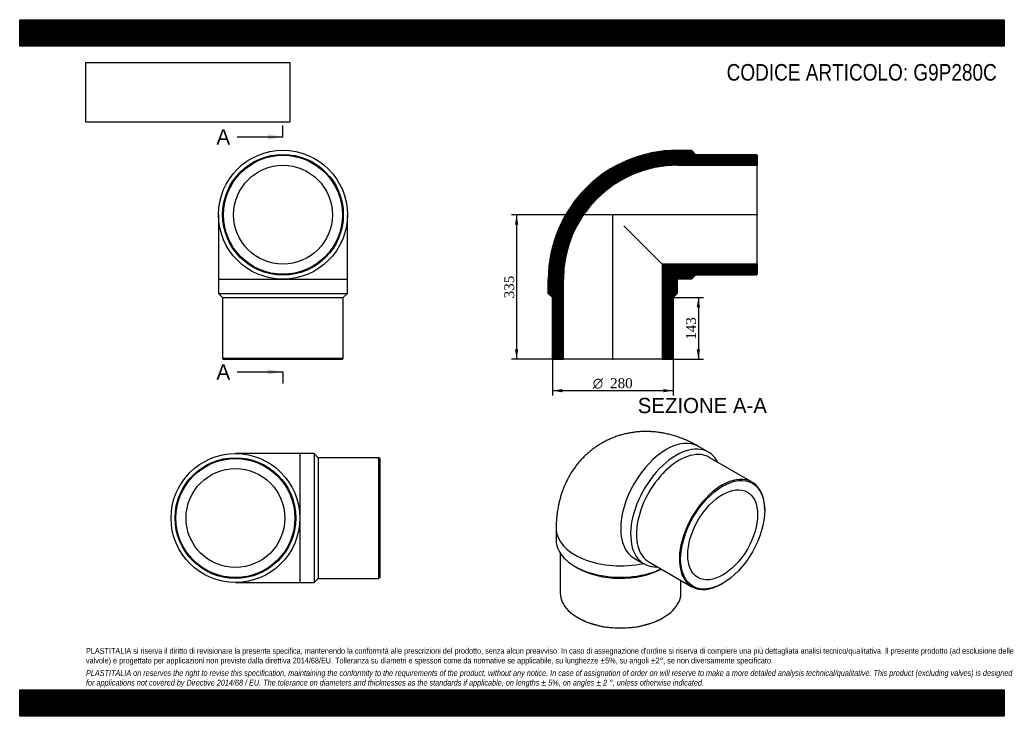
# Model space of a CAD drawing. Header units: millimetres. Extents: x 0 to 2285, y 0 to 1615.
import ezdxf
from ezdxf.enums import TextEntityAlignment as Align
from ezdxf.lldxf.tags import DXFTag

# ---------------------------------------------------------------- set-up
doc = ezdxf.new("R2010")
doc.units = ezdxf.units.MM
doc.header["$LTSCALE"] = 7.692308
for name, color, linetype in [('Default', 7, 'Continuous'), ('DV4_Default', 7, 'Continuous'), ('G9P280C', 7, 'Continuous')]:
    doc.layers.add(name, color=color, linetype=linetype)
doc.styles.add('SEACAD_Solid_Edge_ANSI', font='seans.ttf')
doc.styles.add('SEACAD_Solid_Edge_ANSI1_Symbols', font='semeca1.ttf')
doc.styles.add('SEACAD_Times_New_Roman', font='times.ttf')
tags = doc.linetypes.add('CENTER2', pattern=[28.575, 19.05, -3.175, 3.175, -3.175]).pattern_tags.tags
tags[10:11] = [DXFTag(74, 4), DXFTag(75, 0), DXFTag(340, '0'), DXFTag(46, 0.0), DXFTag(50, 0.0), DXFTag(44, 0.0), DXFTag(45, 0.0)]
tags[8:9] = [DXFTag(74, 4), DXFTag(75, 0), DXFTag(340, '0'), DXFTag(46, 0.0), DXFTag(50, 0.0), DXFTag(44, 0.0), DXFTag(45, 0.0)]
tags[6:7] = [DXFTag(74, 4), DXFTag(75, 0), DXFTag(340, '0'), DXFTag(46, 0.0), DXFTag(50, 0.0), DXFTag(44, 0.0), DXFTag(45, 0.0)]
tags[4:5] = [DXFTag(74, 4), DXFTag(75, 0), DXFTag(340, '0'), DXFTag(46, 0.0), DXFTag(50, 0.0), DXFTag(44, 0.0), DXFTag(45, 0.0)]
doc.dimstyles.new('ANSImm', dxfattribs={"dimtxt": 23.076923, "dimasz": 23.076923, "dimexe": 11.538462, "dimexo": 0, "dimgap": 5.769231, "dimtad": 1, "dimdsep": 46, "dimtxsty": 'SEACAD_Times_New_Roman', "dimblk1": '_SE_FILLED', "dimblk2": '_SE_FILLED', "dimsah": 1, "dimcen": 11.538462, "dimazin": 0, "dimtfac": 0.85, "dimtdec": 3, "dimtofl": 0, "dimtmove": 0, "dimatfit": 3, "dimfxl": 1, "dimarcsym": 0})
picture_1 = doc.add_image_def('image1.jpg', size_in_pixel=(4302, 1260))

# ---------------------------------------------------------------- blocks, each defined once
blk = doc.blocks.new('SE')
at = {"layer": 'G9P280C', "color": 7, "linetype": 'Continuous'}
for p, q in [((461.4, 1163.1), (461.4, 1013.1)), ((760.4, 1013.1), (760.4, 1163.1)), ((760.4, 1013.1), (461.4, 1013.1)), ((461.4, 1013.1), (461.4, 980.6)), ((760.4, 980.6), (760.4, 1013.1)), ((461.4, 980.6), (760.4, 980.6)), ((461.4, 980.6), (470.9, 971.1)), ((470.9, 971.1), (750.9, 971.1)), ((470.9, 971.1), (470.9, 830.1)), ((750.9, 971.1), (760.4, 980.6)), ((750.9, 830.1), (750.9, 971.1)), ((750.9, 830.1), (470.9, 830.1)), ((470.9, 830.1), (472.9, 828.1)), ((472.9, 828.1), (748.9, 828.1)), ((748.9, 828.1), (750.9, 830.1))]:
    blk.add_line(p, q, dxfattribs=at)
for radius in [149.5, 140, 138, 114.6]:
    blk.add_circle((610.9, 1163.1), radius, dxfattribs=at)
blk = doc.blocks.new('SE1')
at = {"layer": 'G9P280C', "color": 7, "linetype": 'Continuous'}
for p, q in [((1598, 612.6), (1575, 625.9)), ((1699.7, 543), (1600, 600.5)), ((1728.7, 477.3), (1728.7, 478.9)), ((1244.7, 435.2), (1244.7, 408.7)), ((1254.2, 378.4), (1254.2, 285.8)), ((1425.5, 367), (1448.5, 353.7)), ((1288.5, 347.6), (1295.2, 343.8)), ((1460, 358.1), (1559.7, 300.5)), ((1534.2, 285.8), (1534.2, 315.2)), ((1629.7, 307.4), (1631.1, 308.2)), ((1295.2, 228.6), (1296.6, 227.8)), ((1491.8, 227.8), (1493.2, 228.6))]:
    blk.add_line(p, q, dxfattribs=at)
for centre, major_axis, start_param, end_param in [((1500.3, 496.4), (-74.7, -129.5), 3.141593, 6.283185), ((1523.3, 483.2), (74.7, 129.5), 0, 3.500005), ((1530, 479.3), (70, 121.2), 0, 3.141593), ((1523.3, 483.2), (74.7, 129.5), 5.924773, 6.283185), ((1629.7, 421.7), (-70, -121.2), 2.356194, 6.283185), ((1394.2, 435.2), (-149.5, 0), 6.282714, 6.283185), ((1394.2, 435.2), (-149.5, 0), 0, 1.932787), ((1394.2, 408.7), (149.5, 0), 3.141593, 5.393989), ((1394.2, 400.9), (140, 0), 3.926991, 5.454989), ((1629.7, 421.7), (-70, -121.2), 0, 0.785398), ((1394.2, 285.8), (-140, 0), 0, 3.141593), ((1394.2, 284.2), (138, 0), 3.926991, 5.497787)]:
    blk.add_ellipse(centre, major_axis=major_axis, ratio=0.57735, start_param=start_param, end_param=end_param, dxfattribs=at)
for major_axis in [(69, 119.5), (57.3, 99.2)]:
    blk.add_ellipse((1631.1, 420.9), major_axis=major_axis, ratio=0.57735, dxfattribs=at)
blk.add_open_spline([(1575, 625.9), (1572.7, 627.3), (1567.6, 630.1), (1558.4, 634.9), (1548.1, 639.7), (1537.7, 644), (1527.3, 647.8), (1516.8, 651.1), (1506.2, 654), (1495.8, 656.3), (1485.3, 658.1), (1474.9, 659.4), (1464.5, 660.2), (1454.2, 660.5), (1444.1, 660.3), (1434, 659.6), (1424, 658.5), (1414.2, 656.9), (1404.5, 654.9), (1395, 652.4), (1385.7, 649.4), (1376.6, 646), (1367.7, 642.2), (1359, 638), (1350.5, 633.4), (1342.3, 628.4), (1334.4, 623), (1326.7, 617.3), (1319.4, 611.2), (1312.3, 604.8), (1305.5, 598), (1299.1, 590.9), (1293, 583.5), (1287.2, 575.8), (1281.7, 567.9), (1276.6, 559.6), (1271.9, 551.1), (1267.5, 542.3), (1263.5, 533.3), (1259.8, 524), (1256.6, 514.5), (1253.7, 504.8), (1251.2, 494.8), (1249.1, 484.6), (1247.4, 474.2), (1246.1, 463.6), (1245.2, 452.9), (1244.8, 443.2), (1244.7, 437.7), (1244.7, 435.2)], degree=3, knots=[0, 0, 0, 0, 0.015579, 0.039829, 0.064002, 0.087968, 0.111694, 0.135158, 0.158347, 0.181257, 0.203892, 0.22626, 0.248374, 0.27025, 0.291904, 0.313353, 0.334616, 0.355708, 0.376648, 0.397451, 0.418133, 0.438709, 0.459193, 0.479602, 0.499947, 0.520245, 0.540506, 0.560743, 0.58097, 0.601202, 0.621454, 0.641743, 0.662085, 0.682496, 0.702996, 0.723601, 0.744333, 0.76521, 0.786253, 0.807482, 0.828916, 0.850574, 0.872472, 0.894622, 0.917033, 0.939706, 0.962637, 0.985811, 1, 1, 1, 1], dxfattribs=at)
blk = doc.blocks.new('SE2')
at = {"layer": 'G9P280C', "color": 7, "linetype": 'Continuous'}
for p, q in [((650.6, 609.2), (500.6, 609.2)), ((650.6, 310.2), (650.6, 609.2)), ((683.1, 609.2), (650.6, 609.2)), ((683.1, 609.2), (683.1, 310.2)), ((692.6, 599.7), (683.1, 609.2)), ((692.6, 599.7), (692.6, 319.7)), ((833.6, 599.7), (692.6, 599.7)), ((833.6, 319.7), (833.6, 599.7)), ((835.6, 597.7), (833.6, 599.7)), ((835.6, 597.7), (835.6, 321.7)), ((833.6, 319.7), (835.6, 321.7)), ((500.6, 310.2), (650.6, 310.2)), ((650.6, 310.2), (683.1, 310.2)), ((683.1, 310.2), (692.6, 319.7)), ((692.6, 319.7), (833.6, 319.7))]:
    blk.add_line(p, q, dxfattribs=at)
for radius in [149.5, 140, 138, 114.6]:
    blk.add_circle((500.6, 459.7), radius, dxfattribs=at)
blk = doc.blocks.new('SE4')
at = {"color": 7, "linetype": 'Continuous', "style": 'SEACAD_Solid_Edge_ANSI'}
blk.add_text('A', height=35.4, dxfattribs=at).set_placement((456.6, 1361.3), align=Align.TOP_LEFT)
blk = doc.blocks.new('SE5')
at = {"color": 7, "linetype": 'Continuous', "style": 'SEACAD_Solid_Edge_ANSI'}
blk.add_text('A', height=35.4, dxfattribs=at).set_placement((456.6, 816.3), align=Align.TOP_LEFT)
blk = doc.blocks.new('SEANNOT_GROUP')
at = {"linetype": 'Continuous'}
blk.add_hatch(color=7, dxfattribs=at).paths.add_polyline_path([(575.5, 1337.7), (610.9, 1343.6), (575.5, 1349.5)])
at = {"color": 7, "linetype": 'Continuous'}
blk.add_lwpolyline([(504.8, 1343.6), (610.9, 1343.6)], dxfattribs=at)
blk = doc.blocks.new('SEANNOT_GROUP1')
at = {"linetype": 'Continuous'}
blk.add_hatch(color=7, dxfattribs=at).paths.add_polyline_path([(575.5, 792.8), (610.9, 798.7), (575.5, 804.6)])
at = {"color": 7, "linetype": 'Continuous'}
blk.add_lwpolyline([(504.8, 798.7), (610.9, 798.7)], dxfattribs=at)
blk = doc.blocks.new('SE3')
at = {"layer": 'Default', "color": 7, "linetype": 'CENTER2'}
for p, q in [((610.9, 1343.6), (610.9, 1370.1)), ((610.9, 798.7), (610.9, 772.1))]:
    blk.add_line(p, q, dxfattribs=at)
at = {"layer": 'Default', "color": 7, "linetype": 'CENTER2', "const_width": 0.0001}
blk.add_lwpolyline([(610.9, 1343.6), (610.9, 798.7)], dxfattribs=at)
at = {"layer": 'Default'}
for name in ['SE4', 'SEANNOT_GROUP', 'SE5', 'SEANNOT_GROUP1']:
    blk.add_blockref(name, (0, 0), dxfattribs=at)
blk = doc.blocks.new('SE6')
at = {"layer": 'G9P280C', "linetype": 'Continuous'}
h = blk.add_hatch(dxfattribs=at)
h.set_pattern_fill('LINE', scale=0.629921, angle=45, style=0)
edge = h.paths.add_edge_path()
edge.add_line((1709.1, 1303.1), (1568.1, 1303.1))
edge.add_line((1568.1, 1303.1), (1558.6, 1312.6))
edge.add_line((1558.6, 1312.6), (1526.1, 1312.6))
edge.add_arc((1526.1, 1013.1), 299.5, 90, 180)
edge.add_line((1226.6, 1013.1), (1226.6, 980.6))
edge.add_line((1226.6, 980.6), (1236.1, 971.1))
edge.add_line((1236.1, 971.1), (1236.1, 830.1))
edge.add_line((1236.1, 830.1), (1238.1, 828.1))
edge.add_line((1238.1, 828.1), (1261.5, 828.1))
edge.add_line((1261.5, 828.1), (1261.5, 1013.1))
edge.add_arc((1526.1, 1013.1), 264.6, 90, 180, ccw=False)
edge.add_line((1526.1, 1277.7), (1711.1, 1277.7))
edge.add_line((1711.1, 1277.7), (1711.1, 1301.1))
edge.add_line((1711.1, 1301.1), (1709.1, 1303.1))
h = blk.add_hatch(dxfattribs=at)
h.set_pattern_fill('LINE', scale=0.629921, angle=45, style=0)
edge = h.paths.add_edge_path()
edge.add_line((1709.1, 1023.1), (1711.1, 1025.1))
edge.add_line((1711.1, 1025.1), (1711.1, 1048.5))
edge.add_line((1711.1, 1048.5), (1490.7, 1048.5))
edge.add_line((1490.7, 1048.5), (1490.7, 828.1))
edge.add_line((1490.7, 828.1), (1514.1, 828.1))
edge.add_line((1514.1, 828.1), (1516.1, 830.1))
edge.add_line((1516.1, 830.1), (1516.1, 971.1))
edge.add_line((1516.1, 971.1), (1525.6, 980.6))
edge.add_line((1525.6, 980.6), (1525.6, 1013.1))
edge.add_arc((1526.1, 1013.1), 0.5, 90, 180, ccw=False)
edge.add_line((1526.1, 1013.6), (1558.6, 1013.6))
edge.add_line((1558.6, 1013.6), (1568.1, 1023.1))
edge.add_line((1568.1, 1023.1), (1709.1, 1023.1))
at = {"layer": 'DV4_Default', "color": 7, "linetype": 'CENTER2'}
for p, q in [((1712.9, 1163.1), (1374.7, 1163.1)), ((1376.1, 826.3), (1376.1, 1164.8))]:
    blk.add_line(p, q, dxfattribs=at)
at = {"layer": 'G9P280C', "color": 7, "linetype": 'Continuous'}
for p, q in [((1526.1, 1312.6), (1558.6, 1312.6)), ((1558.6, 1312.6), (1568.1, 1303.1)), ((1568.1, 1303.1), (1709.1, 1303.1)), ((1709.1, 1303.1), (1711.1, 1301.1)), ((1711.1, 1301.1), (1711.1, 1277.7)), ((1526.1, 1277.7), (1711.1, 1277.7)), ((1711.1, 1048.5), (1711.1, 1277.7)), ((1401.9, 1137.3), (1490.7, 1048.5)), ((1711.1, 1048.5), (1490.7, 1048.5)), ((1490.7, 1048.5), (1490.7, 828.1)), ((1711.1, 1048.5), (1711.1, 1025.1)), ((1226.6, 980.6), (1226.6, 1013.1)), ((1261.5, 828.1), (1261.5, 1013.1)), ((1525.6, 1013.1), (1525.6, 980.6)), ((1558.6, 1013.6), (1526.1, 1013.6)), ((1568.1, 1023.1), (1558.6, 1013.6)), ((1709.1, 1023.1), (1568.1, 1023.1)), ((1711.1, 1025.1), (1709.1, 1023.1)), ((1236.1, 971.1), (1226.6, 980.6)), ((1236.1, 830.1), (1236.1, 971.1)), ((1525.6, 980.6), (1516.1, 971.1)), ((1516.1, 971.1), (1516.1, 830.1)), ((1238.1, 828.1), (1236.1, 830.1)), ((1238.1, 828.1), (1261.5, 828.1)), ((1490.7, 828.1), (1261.5, 828.1)), ((1490.7, 828.1), (1514.1, 828.1)), ((1516.1, 830.1), (1514.1, 828.1))]:
    blk.add_line(p, q, dxfattribs=at)
for radius in [299.5, 264.6, 0.5]:
    blk.add_arc((1526.1, 1013.1), radius, 90, 180, dxfattribs=at)
blk = doc.blocks.new('GDimGGroup')
at = {"layer": 'Default', "linetype": 'Continuous'}
for points in [[(1259.2, 751.3), (1259.2, 759), (1236.1, 755.1)], [(1493.1, 751.3), (1516.1, 755.1), (1493.1, 759)]]:
    blk.add_hatch(color=7, dxfattribs=at).paths.add_polyline_path(points)
at = {"layer": 'Default', "color": 7, "linetype": 'Continuous'}
for p, q in [((1236.1, 830.1), (1236.1, 743.6)), ((1516.1, 830.1), (1516.1, 743.6)), ((1516.1, 755.1), (1236.1, 755.1))]:
    blk.add_line(p, q, dxfattribs=at)
for s, height, style, p in [('O', 23.1, 'SEACAD_Solid_Edge_ANSI1_Symbols', (1329.8, 784)), ('280', 23.08, 'SEACAD_Times_New_Roman', (1370, 784))]:
    blk.add_text(s, height=height, dxfattribs=dict(at, style=style)).set_placement(p, align=Align.TOP_LEFT)
blk = doc.blocks.new('DMBLK227')
at = {"layer": 'Default', "linetype": 'Continuous'}
for points in [[(1578.6, 948), (1574.8, 971.1), (1570.9, 948)], [(1578.6, 851.1), (1570.9, 851.1), (1574.8, 828.1)]]:
    blk.add_hatch(color=7, dxfattribs=at).paths.add_polyline_path(points)
at = {"layer": 'Default', "color": 7, "linetype": 'Continuous'}
for p, q in [((1516.1, 971.1), (1586.3, 971.1)), ((1574.8, 971.1), (1574.8, 828.1)), ((1490.7, 828.1), (1586.3, 828.1))]:
    blk.add_line(p, q, dxfattribs=at)
at = {"layer": 'Default', "color": 7, "linetype": 'Continuous', "style": 'SEACAD_Times_New_Roman'}
blk.add_text('143', height=23.08, rotation=90, dxfattribs=at).set_placement((1545.9, 873.3), align=Align.TOP_LEFT)
blk = doc.blocks.new('_SE_FILLED')
at = {"color": 0}
blk.add_line((0, 0), (-1, 0), dxfattribs=at)
blk.add_solid([(0, 0), (-1, -0.1665), (-1, 0.1665), (0, 0)], dxfattribs=at)
blk = doc.blocks.new('DMBLK228')
at = {"layer": 'Default', "linetype": 'Continuous'}
for points in [[(1149.2, 1140), (1156.9, 1140), (1153, 1163.1)], [(1149.2, 851.1), (1153, 828.1), (1156.9, 851.1)]]:
    blk.add_hatch(color=7, dxfattribs=at).paths.add_polyline_path(points)
at = {"layer": 'Default', "color": 7, "linetype": 'Continuous'}
for p, q in [((1376.1, 1163.1), (1141.5, 1163.1)), ((1153, 1163.1), (1153, 828.1)), ((1261.5, 828.1), (1141.5, 828.1))]:
    blk.add_line(p, q, dxfattribs=at)
at = {"layer": 'Default', "color": 7, "linetype": 'Continuous', "style": 'SEACAD_Times_New_Roman'}
blk.add_text('335', height=23.08, rotation=90, dxfattribs=at).set_placement((1124.2, 969.3), align=Align.TOP_LEFT)

msp = doc.modelspace()

# ---------------------------------------------------------------- hatches: boundary and pattern name
at = {"layer": 'Default', "linetype": 'Continuous'}
h = msp.add_hatch(dxfattribs=at)
h.set_pattern_fill('LINE', scale=0.629921, angle=45, style=0)
h.paths.add_polyline_path([(2284.615, 1553.846), (2284.615, 1615.385), (0, 1615.385), (0, 1553.846)])
for points in [[(2284.615, 1553.846), (2284.615, 1615.385), (0, 1615.385), (0, 1553.846)], [(2284.615, 0), (2284.615, 61.538), (0, 61.538), (0, 0)]]:
    msp.add_hatch(color=7, dxfattribs=at).paths.add_polyline_path(points)
h = msp.add_hatch(dxfattribs=at)
h.set_pattern_fill('LINE', scale=0.629921, angle=45, style=0)
h.paths.add_polyline_path([(2284.615, 0), (2284.615, 61.538), (0, 61.538), (0, 0)])

# ---------------------------------------------------------------- linework, layer by layer
at = {"layer": 'Default', "color": 7, "linetype": 'Continuous'}
for p, q in [((0, 1615.385), (2284.615, 1615.385)), ((0, 1553.846), (0, 1615.385)), ((2284.615, 1615.385), (2284.615, 1553.846)), ((2284.615, 1553.846), (0, 1553.846)), ((0, 61.538), (2284.615, 61.538)), ((0, 0), (0, 61.538)), ((2284.615, 61.538), (2284.615, 0)), ((2284.615, 0), (0, 0))]:
    msp.add_line(p, q, dxfattribs=at)

# ---------------------------------------------------------------- block references
at = {"layer": 'Default'}
for name in ['SE3', 'SE', 'SE6', 'GDimGGroup', 'SE1', 'SE2']:
    msp.add_blockref(name, (0, 0), dxfattribs=at)

# ---------------------------------------------------------------- texts
at = {"layer": 'Default', "color": 7, "linetype": 'Continuous', "style": 'SEACAD_Solid_Edge_ANSI'}
msp.add_text('SEZIONE A-A', height=35.38462, dxfattribs=at).set_placement((1434.132, 738.365), align=Align.TOP_LEFT)
at = {"layer": 'Default', "attachment_point": 1}
for s, insert, char_height, width in [('{\\fArial Narrow|b0||i0||c0|p34;\\C7;\\H38.46153846;\\W1.;CODICE ARTICOLO: G9P280C}', (1640.361, 1512.544), 38.46154, 641.62216), ("{\\fArial Narrow|b0||i0||c0|p34;\\C7;\\H13.46153846;\\W1.;PLASTITALIA si riserva il diritto di revisionare la presente specifica, mantenendo la conformità alle prescrizioni del prodotto, senza alcun preavviso. In caso di assegnazione d'ordine si riserva di compiere una più dettagliata analisi tecnico/qualitativa. Il presente prodotto (ad esclusione delle \\P}{\\fArial Narrow|b0||i0||c0|p34;\\C7;\\H13.46153846;\\W1.;valvole) è progettato per applicazioni non previste dalla direttiva 2014/68/EU. Tolleranza su diametri e spessori come da normative se applicabile, su lunghezze ±5%, su angoli ±2°, se non diversamente specificato.\\P}{\\fArial Narrow|b0||i0||c0|p34;\\C7;\\H3.846153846;\\W1.;   \\P}{\\fArial Narrow|b0||i1||c0|p34;\\C7;\\H13.46153846;\\W1.;PLASTITALIA on reserves the right to revise this specification, maintaining the conformity to the requirements of the product, without any notice. In case of assignation of order on will reserve to make a more detailed analysis technical/qualitative. This product (excluding valves) is designed \\P}{\\fArial Narrow|b0||i1||c0|p34;\\C7;\\H13.46153846;\\W1.;for applications not covered by Directive 2014/68 / EU. The tolerance on diameters and thicknesses as the standards if applicable, on lengths ± 5%, on angles ± 2 °, unless otherwise indicated.\\P}", (153.846, 158.48), 13.461538, 1976.92308)]:
    msp.add_mtext(s, dxfattribs=dict(at, insert=insert, char_height=char_height, width=width))

# ---------------------------------------------------------------- dimensions: what is measured, and where the dimension line sits
at = {"layer": 'Default', "color": 7, "linetype": 'Continuous'}
for base, p1, p2, picture, middle in [((1153.036, 828.053), (1376.148, 1163.053), (1261.548, 828.053), 'DMBLK228', (1153.036, 995.553)), ((1574.787, 828.053), (1516.148, 971.053), (1490.748, 828.053), 'DMBLK227', (1574.787, 899.553))]:
    dim = msp.add_linear_dim(base=base, p1=p1, p2=p2, angle=90, text='\\A1;<>', dimstyle='ANSImm', dxfattribs=at)
    dim.commit()
    dim.dimension.update_dxf_attribs({"geometry": picture, "text_midpoint": middle, "dimtype": 160})

# ---------------------------------------------------------------- pictures from other files: only their frames are drawn
image = msp.add_image(picture_1, insert=(153.846, 1377.717), size_in_units=(472.747, 138.462))
image.dxf.flags = 7

doc.saveas('drawing.dxf')
